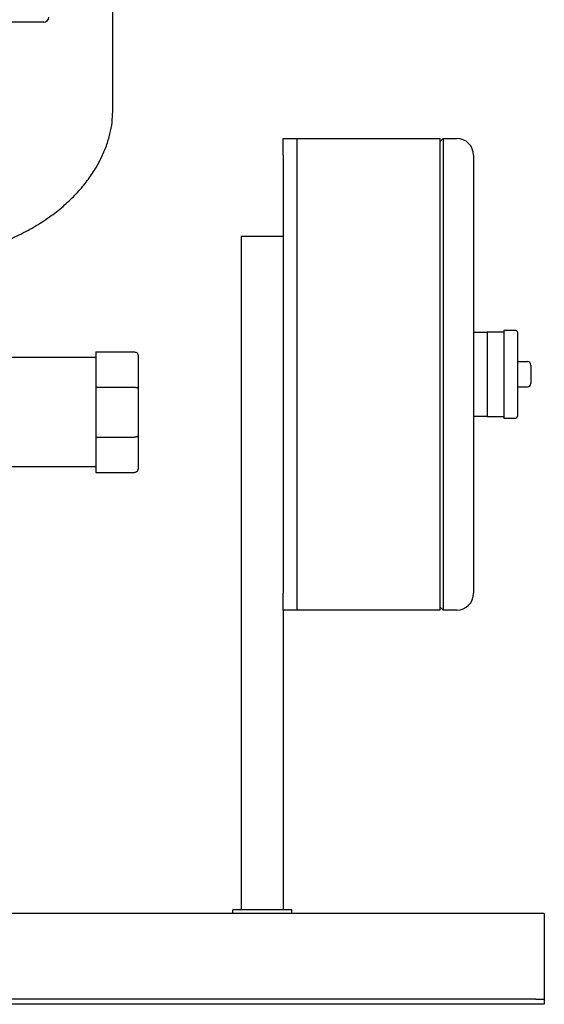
# Model space of a CAD drawing. Header units: millimetres. Extents: x 12 to 1827, y 12 to 1143.
# Tile 3 of 7: x 600 to 912, y 12 to 596. Entities that reach past the tile are written whole.
import ezdxf

# ---------------------------------------------------------------- set-up
doc = ezdxf.new("R2010")
doc.units = ezdxf.units.MM

msp = doc.modelspace()

# ---------------------------------------------------------------- linework, layer by layer
at = {"color": 7, "linetype": 'Continuous', "lineweight": 25}
for p, q in [((655.68, 541.74), (655.68, 776.74)), ((614.68, 594.74), (468.68, 594.74)), ((756.93, 515.74), (756.93, 525.74)), ((756.93, 525.74), (764.93, 525.74)), ((764.93, 525.74), (764.93, 515.74)), ((764.93, 525.74), (849.93, 525.74)), ((849.93, 523.74), (851.93, 525.74)), ((849.93, 525.74), (849.93, 505.74)), ((851.93, 525.74), (851.93, 505.74)), ((851.93, 525.74), (859.93, 525.74)), ((756.93, 515.74), (756.93, 255.74)), ((764.93, 515.74), (764.93, 255.74)), ((869.93, 515.74), (869.93, 505.74)), ((764.93, 505.74), (764.93, 265.74)), ((849.93, 505.74), (849.93, 265.74)), ((851.93, 505.74), (851.93, 265.74)), ((869.93, 505.74), (869.93, 265.74)), ((731.93, 467.74), (756.93, 467.74)), ((731.93, 467.74), (731.93, 67.74)), ((869.93, 410.74), (877.93, 410.74)), ((887.93, 410.74), (877.93, 410.74)), ((877.93, 410.74), (877.93, 400.74)), ((894.93, 411.74), (887.93, 411.74)), ((887.93, 411.74), (887.93, 385.74)), ((895.93, 410.74), (895.93, 360.74)), ((645.68, 398.99), (668.68, 398.99)), ((645.68, 398.99), (645.68, 378.04)), ((877.93, 400.74), (877.93, 385.74)), ((645.68, 395.74), (555.03, 395.74)), ((670.68, 396.99), (670.68, 377.21)), ((895.93, 393.24), (901.93, 393.24)), ((903.93, 391.24), (903.93, 380.24)), ((877.93, 385.74), (877.93, 370.74)), ((887.93, 385.74), (887.93, 359.74)), ((645.68, 378.04), (668.68, 378.04)), ((645.68, 378.04), (645.68, 348.43)), ((670.68, 377.21), (670.68, 349.26)), ((895.93, 378.24), (901.93, 378.24)), ((877.93, 370.74), (877.93, 360.74)), ((877.93, 360.74), (869.93, 360.74)), ((877.93, 360.74), (887.93, 360.74)), ((887.93, 359.74), (894.93, 359.74)), ((645.68, 348.43), (668.68, 348.43)), ((645.68, 348.43), (645.68, 327.49)), ((670.68, 349.26), (670.68, 329.49)), ((645.68, 330.74), (553.03, 330.74)), ((645.68, 327.49), (668.68, 327.49)), ((849.93, 265.74), (849.93, 245.74)), ((851.93, 265.74), (851.93, 245.74)), ((869.93, 265.74), (869.93, 255.74)), ((756.93, 245.74), (756.93, 255.74)), ((764.93, 255.74), (764.93, 245.74)), ((756.93, 245.74), (756.93, 67.74)), ((764.93, 245.74), (756.93, 245.74)), ((849.93, 245.74), (764.93, 245.74)), ((851.93, 245.74), (849.93, 247.74)), ((859.93, 245.74), (851.93, 245.74)), ((911.93, 65.74), (11.93, 65.74)), ((726.93, 65.74), (726.93, 67.74)), ((761.93, 67.74), (726.93, 67.74)), ((761.93, 65.74), (761.93, 67.74)), ((911.93, 65.74), (911.93, 60.74)), ((911.93, 60.74), (911.93, 16.74)), ((906.93, 14.74), (16.93, 14.74)), ((906.93, 11.74), (16.93, 11.74)), ((906.93, 14.74), (911.93, 14.74)), ((911.93, 11.74), (906.93, 11.74)), ((911.93, 16.74), (911.93, 14.74)), ((911.93, 14.74), (911.93, 11.74))]:
    msp.add_line(p, q, dxfattribs=at)
for centre, radius, start, end in [((614.68, 597.74), 3, 270, 0), ((859.93, 515.74), 10, 0, 90), ((894.93, 410.74), 1, 0, 90), ((901.93, 391.24), 2, 0, 90), ((901.93, 380.24), 2, 270, 0), ((894.93, 360.74), 1, 270, 0), ((859.93, 255.74), 10, 270, 0)]:
    msp.add_arc(centre, radius, start, end, dxfattribs=at)
for points, knots in [([(572.64, 458.4), (575.27, 459.12), (581.4, 460.81), (590.61, 464.2), (600.58, 468.59), (610.13, 473.73), (619.14, 479.66), (627.07, 485.99), (634, 492.67), (639.95, 499.63), (644.93, 506.79), (648.93, 514), (651.98, 521.18), (654.11, 528.23), (655.43, 535.07), (655.6, 539.56), (655.68, 541.74)], [0, 0, 0, 0, 0.064829, 0.151512, 0.233395, 0.324254, 0.409568, 0.489866, 0.565611, 0.638615, 0.70763, 0.772922, 0.834686, 0.893061, 0.948141, 1, 1, 1, 1]), ([(668.68, 398.99), (668.92, 398.99), (669.17, 398.94), (669.66, 398.75), (669.9, 398.59), (670.29, 398.2), (670.44, 397.97), (670.64, 397.48), (670.68, 397.22), (670.68, 396.99)], [0, 0, 0, 0, 0.25, 0.25, 0.5, 0.5, 0.75, 0.75, 1, 1, 1, 1]), ([(668.68, 378.04), (668.92, 378.04), (669.17, 378.03), (669.66, 377.94), (669.9, 377.88), (670.29, 377.72), (670.44, 377.62), (670.64, 377.42), (670.68, 377.31), (670.68, 377.21)], [0, 0, 0, 0, 0.25, 0.25, 0.5, 0.5, 0.75, 0.75, 1, 1, 1, 1]), ([(670.68, 349.26), (670.68, 349.16), (670.64, 349.05), (670.44, 348.85), (670.29, 348.75), (669.9, 348.59), (669.66, 348.53), (669.17, 348.44), (668.92, 348.43), (668.68, 348.43)], [0, 0, 0, 0, 0.25, 0.25, 0.5, 0.5, 0.75, 0.75, 1, 1, 1, 1]), ([(670.68, 329.49), (670.68, 329.25), (670.64, 329), (670.44, 328.5), (670.29, 328.27), (669.9, 327.88), (669.66, 327.72), (669.17, 327.53), (668.92, 327.49), (668.68, 327.49)], [0, 0, 0, 0, 0.25, 0.25, 0.5, 0.5, 0.75, 0.75, 1, 1, 1, 1])]:
    msp.add_open_spline(points, degree=3, knots=knots, dxfattribs=at)

doc.saveas('drawing.dxf')
